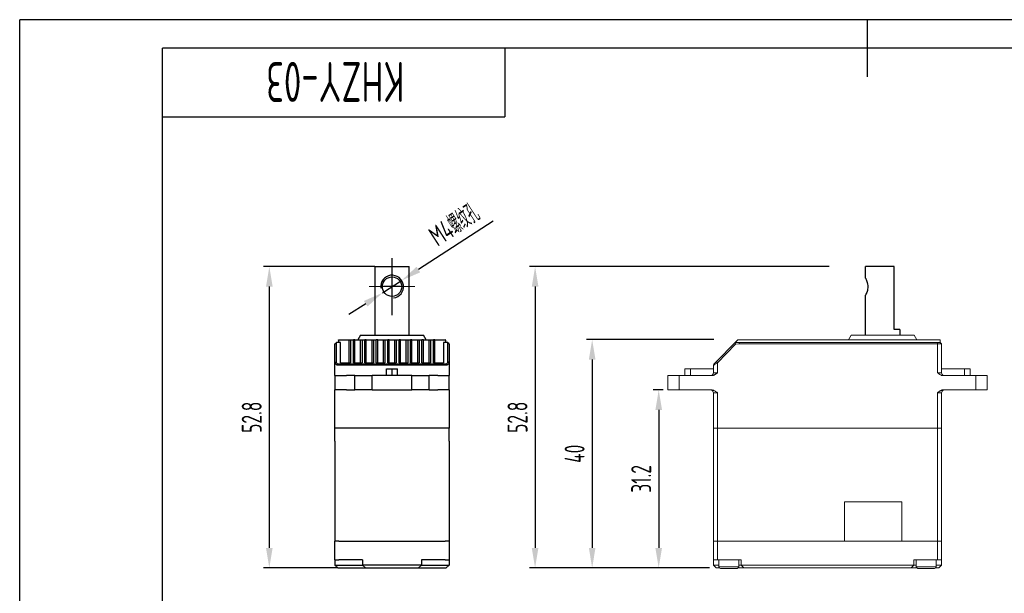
# Model space of a CAD drawing. Header units: inches. Extents: x -26 to 272, y -5 to 205.
# Tile 2 of 3: x -25 to 148, y 104 to 205. Entities that reach past the tile are written whole.
import ezdxf
from ezdxf.enums import TextEntityAlignment as Align

# ---------------------------------------------------------------- set-up
doc = ezdxf.new("R2010")
doc.units = ezdxf.units.IN
doc.header["$MEASUREMENT"] = 0
doc.header["$PDMODE"] = 3
doc.header["$PDSIZE"] = 0.3125
doc.linetypes.add('CENTER2', pattern=[28.575, 19.05, -3.175, 3.175, -3.175])
doc.layers.get('0').update_dxf_attribs({"linetype": 'CONTINUOUS'})
doc.layers.get('Defpoints').update_dxf_attribs({"linetype": 'CONTINUOUS'})
for name, color, linetype in [('02___PRT_ALL_AXES', 7, 'CONTINUOUS'), ('1轮廓实线层', 7, 'CONTINUOUS'), ('2细线层', 4, 'CONTINUOUS'), ('3中心线层', 1, 'CENTER2'), ('6文字层', 3, 'CONTINUOUS'), ('7标注层', 4, 'CONTINUOUS'), ('图框层', 7, 'CONTINUOUS')]:
    doc.layers.add(name, color=color, linetype=linetype)
doc.styles.add('PC_TEXTSTYLE', font='ISOCP.SHX', dxfattribs={"width": 0.707, "bigfont": 'GBCBIG.SHX'})
doc.dimstyles.new('GB_DIAMETER', dxfattribs={"dimtxt": 3.5, "dimasz": 3.5, "dimexe": 1, "dimexo": 0, "dimgap": 1.5, "dimtad": 1, "dimjust": 4, "dimdsep": 46, "dimtxsty": 'PC_TEXTSTYLE', "dimcen": 0, "dimclrd": 256, "dimclrt": 3, "dimadec": 0, "dimazin": 2, "dimtp": 0.1, "dimtm": 0.1, "dimtfac": 0.71, "dimtdec": 3, "dimtmove": 0, "dimatfit": 2, "dimfxl": 1, "dimtfill": 1, "dimarcsym": 0})
doc.dimstyles.new('GB_LINEAR', dxfattribs={"dimtxt": 3.5, "dimasz": 3.5, "dimexe": 1, "dimexo": 0, "dimgap": 1.5, "dimtad": 1, "dimdsep": 46, "dimtxsty": 'PC_TEXTSTYLE', "dimcen": 0, "dimclrd": 256, "dimclrt": 3, "dimadec": 0, "dimazin": 2, "dimtp": 0.1, "dimtm": 0.1, "dimtfac": 0.71, "dimtdec": 3, "dimtmove": 0, "dimatfit": 3, "dimfxl": 1, "dimtfill": 1, "dimarcsym": 0})

# ---------------------------------------------------------------- blocks, each defined once
blk = doc.blocks.new('SW_CENTERMARKSYMBOL_0')
at = {"color": 0, "linetype": 'Continuous', "lineweight": 18}
for p, q in [((0, 2.5), (0, 4)), ((0, 0), (0, 2.5)), ((-2.5, 0), (-4, 0)), ((0, 0), (-2.5, 0)), ((0, 0), (0, -2.5)), ((0, 0), (2.5, 0)), ((2.5, 0), (4, 0)), ((0, -2.5), (0, -4))]:
    blk.add_line(p, q, dxfattribs=at)
blk = doc.blocks.new('*D5')
at = {"layer": '7标注层', "lineweight": -2}
for p, q in [((57.97, 169.71), (44.86, 161.2)), ((38.57, 157.12), (41.92, 159.3)), ((35.63, 155.22), (32.7, 153.31))]:
    blk.add_line(p, q, dxfattribs=at)
at = {"layer": '7标注层'}
for points in [[(44.54, 161.69), (45.18, 160.72), (41.92, 159.3)], [(35.95, 154.73), (35.31, 155.71), (38.57, 157.12)]]:
    blk.add_solid(points, dxfattribs=at)
at = {"layer": 'Defpoints', "color": 0}
for p in [(41.92, 159.3), (38.57, 157.12)]:
    blk.add_point(p, dxfattribs=at)
at = {"layer": '7标注层', "color": 3, "insert": (51.13, 169.11), "char_height": 3.5, "attachment_point": 5, "rotation": 32.9771, "style": 'PC_TEXTSTYLE', "bg_fill": 3, "box_fill_scale": 1.25, "bg_fill_color": 257, "bg_fill_transparency": 0}
blk.add_mtext('M4螺纹孔', dxfattribs=at)
blk = doc.blocks.new('*D7')
at = {"layer": '7标注层', "color": 0, "lineweight": -2}
for p, q in [((87.73, 140.12), (85.97, 140.12)), ((95.87, 108.92), (85.97, 108.92))]:
    blk.add_line(p, q, dxfattribs=at)
at = {"layer": '7标注层', "lineweight": -2}
blk.add_line((86.97, 136.62), (86.97, 112.42), dxfattribs=at)
at = {"layer": '7标注层'}
for points in [[(87.55, 136.62), (86.39, 136.62), (86.97, 140.12)], [(86.39, 112.42), (87.55, 112.42), (86.97, 108.92)]]:
    blk.add_solid(points, dxfattribs=at)
at = {"layer": 'Defpoints', "color": 0}
for p in [(87.73, 140.12), (86.97, 108.92), (95.87, 108.92)]:
    blk.add_point(p, dxfattribs=at)
at = {"layer": '7标注层', "color": 3, "insert": (83.9, 124.52), "char_height": 3.5, "attachment_point": 5, "rotation": 90, "style": 'PC_TEXTSTYLE', "bg_fill": 3, "box_fill_scale": 1.25, "bg_fill_color": 257, "bg_fill_transparency": 0}
blk.add_mtext('31.2', dxfattribs=at)
blk = doc.blocks.new('*D8')
at = {"layer": '7标注层', "color": 0, "lineweight": -2}
for p, q in [((96.62, 148.92), (74.31, 148.92)), ((95.87, 108.92), (74.31, 108.92))]:
    blk.add_line(p, q, dxfattribs=at)
at = {"layer": '7标注层', "lineweight": -2}
blk.add_line((75.31, 145.42), (75.31, 112.42), dxfattribs=at)
at = {"layer": '7标注层'}
for points in [[(75.89, 145.42), (74.73, 145.42), (75.31, 148.92)], [(74.73, 112.42), (75.89, 112.42), (75.31, 108.92)]]:
    blk.add_solid(points, dxfattribs=at)
at = {"layer": 'Defpoints', "color": 0}
for p in [(96.62, 148.92), (75.31, 108.92), (95.87, 108.92)]:
    blk.add_point(p, dxfattribs=at)
at = {"layer": '7标注层', "color": 3, "insert": (72.23, 128.92), "char_height": 3.5, "attachment_point": 5, "rotation": 90, "style": 'PC_TEXTSTYLE', "bg_fill": 3, "box_fill_scale": 1.25, "bg_fill_color": 257, "bg_fill_transparency": 0}
blk.add_mtext('40', dxfattribs=at)
blk = doc.blocks.new('*D9')
at = {"layer": '7标注层', "color": 0, "lineweight": -2}
for p, q in [((116.86, 161.72), (64.31, 161.72)), ((95.87, 108.92), (64.31, 108.92))]:
    blk.add_line(p, q, dxfattribs=at)
at = {"layer": '7标注层', "lineweight": -2}
blk.add_line((65.31, 158.22), (65.31, 112.42), dxfattribs=at)
at = {"layer": '7标注层'}
for points in [[(65.89, 158.22), (64.73, 158.22), (65.31, 161.72)], [(64.73, 112.42), (65.89, 112.42), (65.31, 108.92)]]:
    blk.add_solid(points, dxfattribs=at)
at = {"layer": 'Defpoints', "color": 0}
for p in [(116.86, 161.72), (65.31, 108.92), (95.87, 108.92)]:
    blk.add_point(p, dxfattribs=at)
at = {"layer": '7标注层', "color": 3, "insert": (62.23, 135.32), "char_height": 3.5, "attachment_point": 5, "rotation": 90, "style": 'PC_TEXTSTYLE', "bg_fill": 3, "box_fill_scale": 1.25, "bg_fill_color": 257, "bg_fill_transparency": 0}
blk.add_mtext('52.8', dxfattribs=at)
blk = doc.blocks.new('*D10')
at = {"layer": '7标注层', "color": 0, "lineweight": -2}
for p, q in [((37.25, 161.72), (17.74, 161.72)), ((30.74, 108.92), (17.74, 108.92))]:
    blk.add_line(p, q, dxfattribs=at)
at = {"layer": '7标注层', "lineweight": -2}
blk.add_line((18.74, 158.22), (18.74, 112.42), dxfattribs=at)
at = {"layer": '7标注层'}
for points in [[(19.32, 158.22), (18.16, 158.22), (18.74, 161.72)], [(18.16, 112.42), (19.32, 112.42), (18.74, 108.92)]]:
    blk.add_solid(points, dxfattribs=at)
at = {"layer": 'Defpoints', "color": 0}
for p in [(37.25, 161.72), (18.74, 108.92), (30.74, 108.92)]:
    blk.add_point(p, dxfattribs=at)
at = {"layer": '7标注层', "color": 3, "insert": (15.66, 135.32), "char_height": 3.5, "attachment_point": 5, "rotation": 90, "style": 'PC_TEXTSTYLE', "bg_fill": 3, "box_fill_scale": 1.25, "bg_fill_color": 257, "bg_fill_transparency": 0}
blk.add_mtext('52.8', dxfattribs=at)
blk = doc.blocks.new('ZwmFrameMain_A4^_^无分区图框^_^landscape')
at = {"layer": '1轮廓实线层'}
for p, q in [((123.5, 205), (123.5, 195)), ((0, 0), (0, 200)), ((267, 200), (0, 200))]:
    blk.add_line(p, q, dxfattribs=at)
at = {"layer": '2细线层'}
for p in [(-25, -5), (272, 205)]:
    blk.add_line(p, (-25, 205), dxfattribs=at)
blk = doc.blocks.new('ZwmFrameMain_图样代号')
at = {"layer": '2细线层', "linetype": 'Continuous'}
for p in [(60, 0), (0, -12)]:
    blk.add_line(p, (60, -12), dxfattribs=at)
at = {"layer": '6文字层', "style": 'PC_TEXTSTYLE', "width": 2.827942}
blk.add_attdef('图样代号', text='', height=7, rotation=180, dxfattribs=at).set_placement((58.24, -2.4), (2.35, -2.4), align=Align.FIT)

msp = doc.modelspace()

# ---------------------------------------------------------------- linework, layer by layer
at = {"color": 7, "linetype": 'Continuous', "lineweight": 25}
for p, q in [((37.245, 161.715), (37.245, 149.715)), ((37.245, 161.715), (43.245, 161.715)), ((37.245, 161.715), (37.245, 149.715)), ((37.245, 161.715), (43.245, 161.715)), ((43.245, 149.715), (43.245, 161.715)), ((43.245, 149.715), (43.245, 161.715)), ((123.214, 159.696), (123.214, 161.715)), ((128.214, 161.715), (123.214, 161.715)), ((128.214, 150.715), (128.214, 161.715)), ((123.214, 149.715), (123.214, 156.728)), ((129.214, 150.715), (128.214, 150.715)), ((129.214, 150.715), (129.214, 149.715)), ((30.239, 148.165), (30.489, 148.415)), ((30.489, 148.408), (30.239, 148.159)), ((30.489, 148.408), (30.489, 148.415)), ((30.839, 148.415), (30.489, 148.415)), ((30.489, 145.062), (30.489, 148.408)), ((31.239, 148.408), (30.489, 148.408)), ((30.839, 148.815), (30.839, 148.415)), ((31.239, 148.415), (30.839, 148.415)), ((30.939, 148.915), (32.739, 148.915)), ((31.239, 148.415), (31.239, 148.408)), ((31.239, 144.88), (31.239, 148.408)), ((32.739, 144.883), (32.739, 148.915)), ((32.739, 148.915), (32.989, 148.915)), ((32.989, 148.915), (32.989, 144.88)), ((32.989, 148.915), (33.489, 148.915)), ((33.489, 144.88), (33.489, 148.915)), ((33.739, 148.915), (33.489, 148.915)), ((33.739, 144.883), (33.739, 148.915)), ((33.739, 148.915), (34.739, 148.915)), ((34.739, 149.715), (34.239, 148.915)), ((34.739, 149.715), (40.239, 149.715)), ((34.739, 144.883), (34.739, 148.915)), ((34.739, 148.915), (34.989, 148.915)), ((34.989, 148.915), (34.989, 144.88)), ((34.989, 148.915), (35.489, 148.915)), ((35.489, 144.88), (35.489, 148.915)), ((35.739, 148.915), (35.489, 148.915)), ((35.739, 144.883), (35.739, 148.915)), ((35.739, 148.915), (36.739, 148.915)), ((36.739, 144.883), (36.739, 148.915)), ((36.739, 148.915), (36.989, 148.915)), ((36.989, 148.915), (36.989, 144.88)), ((36.989, 148.915), (37.489, 148.915)), ((37.489, 144.88), (37.489, 148.915)), ((37.739, 148.915), (37.489, 148.915)), ((37.739, 144.883), (37.739, 148.915)), ((37.739, 148.915), (38.739, 148.915)), ((38.739, 144.883), (38.739, 148.915)), ((38.739, 148.915), (38.989, 148.915)), ((38.989, 148.915), (38.989, 144.88)), ((38.989, 148.915), (39.489, 148.915)), ((39.489, 144.88), (39.489, 148.915)), ((39.739, 148.915), (39.489, 148.915)), ((39.739, 144.883), (39.739, 148.915)), ((39.739, 148.915), (40.739, 148.915)), ((40.239, 149.715), (45.738, 149.715)), ((40.739, 144.883), (40.739, 148.915)), ((40.739, 148.915), (40.989, 148.915)), ((40.989, 148.915), (40.989, 144.88)), ((40.989, 148.915), (41.489, 148.915)), ((41.489, 144.88), (41.489, 148.915)), ((41.739, 148.915), (41.489, 148.915)), ((41.739, 144.883), (41.739, 148.915)), ((41.739, 148.915), (42.739, 148.915)), ((42.739, 144.883), (42.739, 148.915)), ((42.739, 148.915), (42.989, 148.915)), ((42.989, 148.915), (42.989, 144.88)), ((42.989, 148.915), (43.489, 148.915)), ((43.489, 144.88), (43.489, 148.915)), ((43.739, 148.915), (43.489, 148.915)), ((43.739, 144.883), (43.739, 148.915)), ((43.739, 148.915), (44.739, 148.915)), ((44.739, 144.883), (44.739, 148.915)), ((44.739, 148.915), (44.989, 148.915)), ((44.989, 148.915), (44.989, 144.88)), ((44.989, 148.915), (45.489, 148.915)), ((45.489, 144.88), (45.489, 148.915)), ((45.739, 148.915), (45.489, 148.915)), ((46.238, 148.915), (45.738, 149.715)), ((45.739, 144.883), (45.739, 148.915)), ((45.739, 148.915), (46.739, 148.915)), ((46.739, 144.883), (46.739, 148.915)), ((46.739, 148.915), (46.989, 148.915)), ((46.989, 148.915), (46.989, 144.88)), ((46.989, 148.915), (47.489, 148.915)), ((47.489, 144.88), (47.489, 148.915)), ((47.739, 148.915), (47.489, 148.915)), ((47.739, 144.883), (47.739, 148.915)), ((47.739, 148.915), (49.539, 148.915)), ((49.639, 148.415), (49.239, 148.415)), ((49.239, 148.408), (49.239, 148.415)), ((49.239, 148.408), (49.239, 144.88)), ((49.989, 148.408), (49.239, 148.408)), ((49.639, 148.815), (49.639, 148.415)), ((49.989, 148.415), (49.639, 148.415)), ((49.989, 148.415), (49.989, 148.408)), ((50.239, 148.165), (49.989, 148.415)), ((49.989, 148.408), (49.989, 145.062)), ((49.989, 148.408), (50.239, 148.159)), ((30.239, 144.887), (30.239, 148.159)), ((50.239, 148.159), (50.239, 144.887)), ((30.239, 144.887), (30.489, 145.062)), ((50.239, 144.887), (49.989, 145.062)), ((30.239, 143.115), (30.239, 144.887)), ((49.539, 144.603), (30.939, 144.603)), ((49.539, 144.428), (30.939, 144.428)), ((31.239, 144.887), (32.739, 144.887)), ((31.239, 144.88), (32.989, 144.88)), ((32.739, 144.883), (32.989, 144.88)), ((33.489, 144.88), (33.739, 144.883)), ((33.489, 144.88), (34.989, 144.88)), ((33.739, 144.887), (34.739, 144.887)), ((34.739, 144.883), (34.989, 144.88)), ((35.489, 144.88), (35.739, 144.883)), ((35.489, 144.88), (36.989, 144.88)), ((35.739, 144.887), (36.739, 144.887)), ((36.739, 144.883), (36.989, 144.88)), ((37.489, 144.88), (37.739, 144.883)), ((37.489, 144.88), (38.989, 144.88)), ((37.739, 144.887), (38.739, 144.887)), ((38.739, 144.883), (38.989, 144.88)), ((39.289, 142.615), (39.289, 143.815)), ((39.289, 143.815), (40.239, 143.815)), ((39.489, 144.88), (39.739, 144.883)), ((39.489, 144.88), (40.989, 144.88)), ((39.739, 144.887), (40.739, 144.887)), ((40.239, 142.615), (40.239, 143.815)), ((40.239, 143.815), (41.189, 143.815)), ((40.739, 144.883), (40.989, 144.88)), ((41.189, 142.615), (41.189, 143.815)), ((41.489, 144.88), (41.739, 144.883)), ((41.489, 144.88), (42.989, 144.88)), ((41.739, 144.887), (42.739, 144.887)), ((42.739, 144.883), (42.989, 144.88)), ((43.489, 144.88), (43.739, 144.883)), ((43.489, 144.88), (44.989, 144.88)), ((43.739, 144.887), (44.739, 144.887)), ((44.739, 144.883), (44.989, 144.88)), ((45.489, 144.88), (45.739, 144.883)), ((45.489, 144.88), (46.989, 144.88)), ((45.739, 144.887), (46.739, 144.887)), ((46.739, 144.883), (46.989, 144.88)), ((47.489, 144.88), (47.739, 144.883)), ((47.489, 144.88), (49.239, 144.88)), ((47.739, 144.887), (49.239, 144.887)), ((50.239, 144.887), (50.239, 143.115)), ((30.239, 142.615), (30.239, 140.115)), ((30.239, 142.615), (32.239, 142.615)), ((33.739, 142.615), (32.239, 142.615)), ((33.739, 140.115), (33.739, 142.615)), ((33.739, 142.615), (36.739, 142.615)), ((36.739, 140.115), (36.739, 142.615)), ((43.739, 142.615), (36.739, 142.615)), ((43.739, 140.115), (43.739, 142.615)), ((43.739, 142.615), (46.739, 142.615)), ((46.739, 140.115), (46.739, 142.615)), ((48.239, 142.615), (46.739, 142.615)), ((48.239, 142.615), (50.239, 142.615)), ((50.239, 140.115), (50.239, 142.615)), ((32.239, 140.115), (30.239, 140.115)), ((32.239, 140.115), (33.739, 140.115)), ((36.739, 140.115), (33.739, 140.115)), ((36.739, 140.115), (43.739, 140.115)), ((46.739, 140.115), (43.739, 140.115)), ((46.739, 140.115), (48.239, 140.115)), ((50.239, 140.115), (48.239, 140.115)), ((30.239, 133.415), (30.239, 139.615)), ((50.239, 139.615), (50.239, 133.415)), ((30.939, 133.415), (30.239, 133.415)), ((30.239, 131.115), (30.239, 133.415)), ((49.539, 133.415), (30.939, 133.415)), ((50.239, 133.415), (49.539, 133.415)), ((50.239, 131.115), (50.239, 133.415)), ((30.239, 131.115), (30.239, 113.615)), ((50.239, 131.115), (50.239, 113.615)), ((30.239, 110.315), (30.239, 113.615)), ((30.939, 113.615), (30.239, 113.615)), ((30.939, 113.615), (49.539, 113.615)), ((50.239, 113.615), (49.539, 113.615)), ((50.239, 113.615), (50.239, 110.315)), ((30.239, 110.315), (30.939, 110.315)), ((30.239, 110.315), (30.239, 109.415)), ((30.239, 109.415), (32.239, 109.415)), ((30.739, 108.915), (30.239, 109.415)), ((30.739, 108.915), (32.239, 108.915)), ((35.089, 110.315), (30.939, 110.315)), ((35.089, 110.315), (35.089, 109.415)), ((45.389, 109.415), (35.089, 109.415)), ((35.089, 109.415), (35.589, 108.915)), ((35.589, 108.915), (44.889, 108.915)), ((44.889, 108.915), (45.389, 109.415)), ((49.539, 110.315), (45.389, 110.315)), ((45.389, 110.315), (45.389, 109.415)), ((48.239, 109.415), (50.239, 109.415)), ((48.239, 108.915), (49.739, 108.915)), ((49.539, 110.315), (50.239, 110.315)), ((50.239, 109.415), (49.739, 108.915)), ((50.239, 110.315), (50.239, 109.415))]:
    msp.add_line(p, q, dxfattribs=at)
msp.add_line((41.745, 158.211), (38.745, 158.211))
at = {"color": 7, "lineweight": 0}
for p, q in [((96.617, 144.603), (100.845, 148.915)), ((101.055, 148.415), (100.348, 148.408)), ((100.348, 148.408), (100.454, 148.159)), ((100.845, 148.915), (136.16, 148.915)), ((101.058, 148.165), (101.055, 148.415)), ((136.295, 148.415), (101.055, 148.415)), ((120.72, 149.715), (120.22, 148.915)), ((120.72, 149.715), (131.72, 149.715)), ((131.72, 149.715), (132.22, 148.915)), ((135.845, 143.115), (135.845, 148.415)), ((136.26, 148.415), (136.26, 148.815)), ((136.545, 148.165), (136.295, 148.415)), ((100.454, 148.159), (97.245, 144.887)), ((101.056, 148.165), (100.454, 148.159)), ((136.545, 148.165), (101.056, 148.165)), ((136.545, 148.165), (136.545, 143.115)), ((97.245, 144.887), (97.067, 145.062)), ((91.547, 142.615), (91.547, 143.815)), ((91.547, 143.815), (96.545, 143.815)), ((92.545, 142.615), (92.545, 143.815)), ((96.545, 144.428), (96.617, 144.603)), ((96.545, 143.115), (96.545, 144.428)), ((97.245, 144.887), (96.725, 144.545)), ((97.245, 144.887), (97.245, 143.115)), ((136.545, 143.815), (141.544, 143.815)), ((140.545, 143.815), (140.545, 142.615)), ((141.544, 143.815), (141.544, 142.615)), ((88.545, 140.115), (88.545, 142.615)), ((88.545, 142.615), (96.271, 142.615)), ((90.545, 140.115), (90.545, 142.615)), ((97.245, 143.115), (96.545, 143.115)), ((136.545, 143.115), (135.845, 143.115)), ((136.82, 142.615), (144.545, 142.615)), ((142.545, 142.615), (142.545, 140.115)), ((144.545, 142.615), (144.545, 140.115)), ((96.271, 140.115), (88.545, 140.115)), ((144.545, 140.115), (136.82, 140.115)), ((96.545, 109.415), (96.545, 139.615)), ((96.545, 139.615), (97.245, 139.615)), ((97.245, 110.315), (97.245, 139.615)), ((135.845, 139.615), (136.545, 139.615)), ((135.845, 110.315), (135.845, 139.615)), ((136.545, 109.415), (136.545, 139.615)), ((136.545, 133.415), (96.545, 133.415)), ((129.545, 120.515), (119.545, 120.515)), ((119.545, 119.215), (119.545, 120.515)), ((119.545, 113.615), (119.545, 119.215)), ((129.545, 119.215), (129.545, 120.515)), ((129.545, 113.615), (129.545, 119.215)), ((136.545, 113.615), (96.545, 113.615)), ((96.545, 110.315), (101.395, 110.315)), ((97.045, 108.915), (96.545, 109.415)), ((96.545, 109.415), (97.495, 109.415)), ((97.045, 108.915), (97.576, 108.915)), ((100.995, 109.115), (97.495, 109.115)), ((100.695, 108.815), (97.795, 108.815)), ((100.914, 108.915), (132.176, 108.915)), ((132.095, 109.415), (100.995, 109.415)), ((101.395, 110.315), (101.395, 109.415)), ((101.395, 109.415), (101.895, 108.915)), ((131.195, 108.915), (131.695, 109.415)), ((131.695, 110.315), (136.545, 110.315)), ((131.695, 110.315), (131.695, 109.415)), ((135.595, 109.115), (132.095, 109.115)), ((135.295, 108.815), (132.395, 108.815)), ((136.045, 108.915), (135.514, 108.915)), ((136.545, 109.415), (135.595, 109.415)), ((136.545, 109.415), (136.045, 108.915))]:
    msp.add_line(p, q, dxfattribs=at)
msp.add_circle((40.245, 158.211), 1.7)
for centre, radius, start, end in [((136.16, 148.815), 0.1, 0, 90), ((96.045, 143.115), 0.5, 270, 0), ((137.045, 143.115), 0.5, 180, 252), ((96.045, 139.615), 0.5, 0, 72), ((137.045, 139.615), 0.5, 108, 180), ((97.795, 109.115), 0.3, 180, 270), ((100.695, 109.115), 0.3, 270, 0), ((132.395, 109.115), 0.3, 180, 270), ((135.295, 109.115), 0.3, 270, 0)]:
    msp.add_arc(centre, radius, start, end, dxfattribs=at)
at = {"color": 7, "linetype": 'Continuous', "lineweight": 25}
for points, knots in [([(123.223, 159.696), (123.221, 159.701), (123.214, 159.714), (123.279, 159.583), (123.395, 159.322), (123.532, 158.924), (123.608, 158.524), (123.614, 158.28), (123.615, 158.215)], [0, 0, 0, 0, 0.0896251, 0.2791734, 0.4769546, 0.6944696, 0.9183125, 1, 1, 1, 1]), ([(123.615, 158.215), (123.607, 158.059), (123.59, 157.747), (123.473, 157.323), (123.34, 156.976), (123.23, 156.749), (123.223, 156.734), (123.22, 156.728)], [0, 0, 0, 0, 0.1959291, 0.3912058, 0.6026231, 0.8280407, 1, 1, 1, 1]), ([(30.839, 148.815), (30.839, 148.825), (30.841, 148.842), (30.851, 148.865), (30.863, 148.882), (30.877, 148.895), (30.894, 148.905), (30.914, 148.914), (30.93, 148.915), (30.939, 148.915)], [0, 0, 0, 0, 0.2079872, 0.3812883, 0.5201567, 0.6460556, 0.7439823, 0.86734, 1, 1, 1, 1]), ([(49.639, 148.815), (49.638, 148.823), (49.637, 148.839), (49.628, 148.862), (49.612, 148.886), (49.584, 148.91), (49.553, 148.914), (49.539, 148.915)], [0, 0, 0, 0, 0.1743441, 0.3462277, 0.5213656, 0.7704511, 1, 1, 1, 1]), ([(30.939, 144.603), (30.887, 144.602), (30.835, 144.611), (30.733, 144.649), (30.682, 144.679), (30.549, 144.801), (30.488, 144.928), (30.488, 145.062)], [0, 0, 0, 0, 0.25, 0.25, 0.5, 0.5, 1, 1, 1, 1]), ([(49.989, 145.062), (49.989, 144.928), (49.928, 144.801), (49.794, 144.679), (49.744, 144.649), (49.642, 144.611), (49.59, 144.602), (49.539, 144.603)], [0, 0, 0, 0, 0.5, 0.5, 0.75, 0.75, 1, 1, 1, 1]), ([(30.939, 144.428), (30.918, 144.428), (30.877, 144.429), (30.817, 144.434), (30.756, 144.443), (30.675, 144.46), (30.575, 144.491), (30.466, 144.544), (30.37, 144.613), (30.301, 144.69), (30.25, 144.784), (30.243, 144.848), (30.239, 144.887)], [0, 0, 0, 0, 0.0504043, 0.1012655, 0.1527333, 0.2049522, 0.3166389, 0.438012, 0.5640208, 0.706571, 0.8266881, 1, 1, 1, 1]), ([(50.239, 144.887), (50.238, 144.87), (50.236, 144.839), (50.225, 144.795), (50.21, 144.756), (50.194, 144.724), (50.162, 144.675), (50.107, 144.613), (50.011, 144.544), (49.902, 144.491), (49.784, 144.454), (49.662, 144.432), (49.579, 144.429), (49.539, 144.428)], [0, 0, 0, 0, 0.0753579, 0.1424157, 0.2011741, 0.2516352, 0.2938035, 0.4365256, 0.5625078, 0.6836307, 0.7952438, 0.8990261, 1, 1, 1, 1]), ([(30.239, 142.615), (30.239, 142.616), (30.239, 142.618), (30.239, 142.63), (30.239, 142.648), (30.239, 142.675), (30.239, 142.709), (30.239, 142.757), (30.239, 142.824), (30.239, 142.943), (30.239, 143.046), (30.239, 143.115)], [0, 0, 0, 0, 0.0687091, 0.1390838, 0.211721, 0.2871641, 0.3658983, 0.4483506, 0.5727935, 0.7124458, 1, 1, 1, 1]), ([(50.239, 143.115), (50.239, 143.058), (50.239, 142.969), (50.239, 142.862), (50.239, 142.783), (50.239, 142.713), (50.239, 142.657), (50.239, 142.622), (50.239, 142.618), (50.239, 142.615)], [0, 0, 0, 0, 0.2397637, 0.3666512, 0.4803879, 0.6243803, 0.7574336, 0.8817451, 1, 1, 1, 1]), ([(30.239, 139.615), (30.239, 139.673), (30.239, 139.762), (30.239, 139.869), (30.239, 139.949), (30.239, 140.019), (30.239, 140.074), (30.239, 140.109), (30.239, 140.113), (30.239, 140.115)], [0, 0, 0, 0, 0.2403079, 0.3675254, 0.4815433, 0.6251765, 0.757925, 0.8819758, 1, 1, 1, 1]), ([(50.239, 140.115), (50.239, 140.115), (50.239, 140.113), (50.239, 140.101), (50.239, 140.083), (50.239, 140.056), (50.239, 140.022), (50.239, 139.974), (50.239, 139.907), (50.239, 139.788), (50.239, 139.685), (50.239, 139.615)], [0, 0, 0, 0, 0.0687157, 0.1390975, 0.2117425, 0.287194, 0.3659375, 0.4484001, 0.5728456, 0.7125068, 1, 1, 1, 1]), ([(32.239, 109.415), (32.612, 109.415), (32.984, 109.415), (33.674, 109.415), (33.99, 109.415), (34.518, 109.415), (34.729, 109.415), (35.014, 109.415), (35.089, 109.415), (35.089, 109.415)], [0, 0, 0, 0, 0.25, 0.25, 0.5, 0.5, 0.75, 0.75, 1, 1, 1, 1]), ([(32.239, 108.915), (32.677, 108.915), (33.115, 108.915), (33.926, 108.915), (34.297, 108.915), (34.917, 108.915), (35.166, 108.915), (35.501, 108.915), (35.589, 108.915), (35.589, 108.915)], [0, 0, 0, 0, 0.25, 0.25, 0.5, 0.5, 0.75, 0.75, 1, 1, 1, 1]), ([(44.888, 108.915), (44.888, 108.915), (44.976, 108.915), (45.311, 108.915), (45.56, 108.915), (46.18, 108.915), (46.551, 108.915), (47.362, 108.915), (47.8, 108.915), (48.239, 108.915)], [0, 0, 0, 0, 0.25, 0.25, 0.5, 0.5, 0.75, 0.75, 1, 1, 1, 1]), ([(45.389, 109.415), (45.389, 109.415), (45.463, 109.415), (45.748, 109.415), (45.959, 109.415), (46.487, 109.415), (46.803, 109.415), (47.493, 109.415), (47.865, 109.415), (48.239, 109.415)], [0, 0, 0, 0, 0.25, 0.25, 0.5, 0.5, 0.75, 0.75, 1, 1, 1, 1])]:
    msp.add_open_spline(points, degree=3, knots=knots, dxfattribs=at)
at = {"color": 7, "lineweight": 0}
for points, start_tangent, end_tangent in [([(96.725, 144.545), (96.622, 144.478), (96.564, 144.44), (96.545, 144.428)], (-0.8522758, -0.5230927), (0, -1)), ([(97.245, 143.115), (97.143, 143.03), (97.038, 142.945), (96.93, 142.864), (96.818, 142.79), (96.702, 142.726), (96.578, 142.673), (96.437, 142.633), (96.271, 142.615)], (-0.7637626, -0.6454972), (-1, 0)), ([(136.82, 142.615), (136.636, 142.637), (136.441, 142.702), (136.243, 142.809), (136.045, 142.95), (135.845, 143.115)], (-1, 0), (-0.7637626, 0.6454972)), ([(96.271, 140.115), (96.455, 140.094), (96.65, 140.029), (96.848, 139.922), (97.045, 139.781), (97.245, 139.615)], (1, 0), (0.7637626, -0.6454972)), ([(135.845, 139.615), (135.948, 139.701), (136.053, 139.786), (136.161, 139.867), (136.274, 139.941), (136.39, 140.005), (136.515, 140.059), (136.655, 140.098), (136.82, 140.115)], (0.7637626, 0.6454972), (1, 0))]:
    msp.add_spline(points, degree=3, dxfattribs=dict(at, start_tangent=start_tangent, end_tangent=end_tangent))
at = {"layer": '02___PRT_ALL_AXES', "color": 7, "lineweight": 0}
for p, q in [((97.495, 110.315), (97.495, 109.115)), ((100.995, 110.315), (100.995, 109.115)), ((132.095, 110.315), (132.095, 109.115)), ((135.595, 110.315), (135.595, 109.115))]:
    msp.add_line(p, q, dxfattribs=at)
at = {"layer": '2细线层'}
msp.add_arc((40.245, 158.211), 2, 277, 187, dxfattribs=at)
at = {"layer": '3中心线层'}
msp.add_line((40.245, 153.211), (40.245, 163.211), dxfattribs=at)

# ---------------------------------------------------------------- block references
at = {"color": 7, "linetype": 'Continuous', "lineweight": 18, "rotation": 90}
msp.add_blockref('SW_CENTERMARKSYMBOL_0', (40.245, 158.211), dxfattribs=at)
at = {"layer": '图框层'}
ref = msp.add_blockref('ZwmFrameMain_图样代号', (0, 200), dxfattribs=at)
ref.add_attrib('图样代号', 'KHZY-03', dxfattribs={"layer": '6文字层', "height": 7, "rotation": 180, "style": 'PC_TEXTSTYLE', "width": 0.707}).set_placement((30.293, 197.597), align=Align.CENTER)

# ---------------------------------------------------------------- next in the draw order: dimensions: what is measured, and where the dimension line sits
at = {"layer": '7标注层'}
dim = msp.add_diameter_dim_2p(p1=(38.567, 157.123), p2=(41.923, 159.3), text='M<>螺纹孔', dimstyle='GB_DIAMETER', override={"dimscale": 1, "dimgap": 1.5, "dimtad": 1, "dimjust": 4, "dimtih": 0, "dimtoh": 0, "dimdec": 2, "dimlfac": 1, "dimpost": '<>', "dimcen": 0, "dimse1": 0, "dimse2": 0, "dimsd1": 0, "dimsd2": 0, "dimtix": 0, "dimtofl": 1, "dimatfit": 0, "dimtvp": 0.1}, dxfattribs=at)
dim.commit()
dim.dimension.update_dxf_attribs({"geometry": '*D5', "text_midpoint": (46.989, 162.587), "dimtype": 163})
dim = msp.add_linear_dim(base=(86.97, 108.915), p1=(87.734, 140.115), p2=(95.866, 108.915), angle=90, dimstyle='GB_LINEAR', override={"dimscale": 1, "dimgap": 1.5, "dimtad": 1, "dimjust": 0, "dimdec": 2, "dimlfac": 1, "dimse1": 0, "dimse2": 0, "dimsd1": 0, "dimsd2": 0, "dimclrd": 256, "dimclre": 0, "dimtofl": 1, "dimtvp": 0.1}, dxfattribs=at)
dim.commit()
dim.dimension.update_dxf_attribs({"geometry": '*D7', "text_midpoint": (83.895, 124.515)})

# ---------------------------------------------------------------- next in the draw order: dimensions: what is measured, and where the dimension line sits
for base, p1, p2, picture, middle in [((18.739, 108.915), (37.245, 161.715), (30.739, 108.915), '*D10', (15.664, 135.315)), ((75.309, 108.915), (96.618, 148.915), (95.866, 108.915), '*D8', (72.233, 128.915))]:
    dim = msp.add_linear_dim(base=base, p1=p1, p2=p2, angle=90, dimstyle='GB_LINEAR', override={"dimscale": 1, "dimgap": 1.5, "dimtad": 1, "dimjust": 0, "dimdec": 2, "dimlfac": 1, "dimse1": 0, "dimse2": 0, "dimsd1": 0, "dimsd2": 0, "dimclrd": 256, "dimclre": 0, "dimtofl": 1, "dimtvp": 0.1}, dxfattribs=at)
    dim.commit()
    dim.dimension.update_dxf_attribs({"geometry": picture, "text_midpoint": middle})

# ---------------------------------------------------------------- next in the draw order: dimensions: what is measured, and where the dimension line sits
dim = msp.add_linear_dim(base=(65.309, 108.915), p1=(116.863, 161.715), p2=(95.866, 108.915), angle=90, dimstyle='GB_LINEAR', override={"dimscale": 1, "dimgap": 1.5, "dimtad": 1, "dimjust": 0, "dimdec": 2, "dimlfac": 1, "dimse1": 0, "dimse2": 0, "dimsd1": 0, "dimsd2": 0, "dimclrd": 256, "dimclre": 0, "dimtofl": 1, "dimtvp": 0.1}, dxfattribs=at)
dim.commit()
dim.dimension.update_dxf_attribs({"geometry": '*D9', "text_midpoint": (62.234, 135.315)})

# ---------------------------------------------------------------- next in the draw order: block references
at = {"layer": '图框层'}
msp.add_blockref('ZwmFrameMain_A4^_^无分区图框^_^landscape', (0, 0), dxfattribs=at)

doc.saveas('drawing.dxf')
